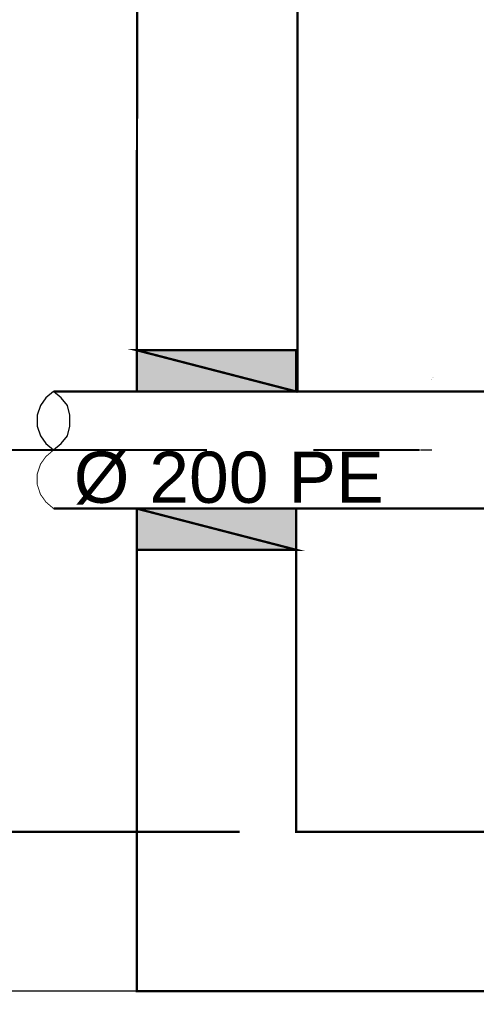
# Model space of a CAD drawing. Header units: millimetres. Extents: x 5659 to 8126, y 727 to 2118.
# Tile 16 of 53: x 6850 to 6868, y 1967 to 2006. Entities that reach past the tile are written whole.
import ezdxf

# ---------------------------------------------------------------- set-up
doc = ezdxf.new("R2010")
doc.units = ezdxf.units.MM
doc.linetypes.add('atContinuous2', pattern=[0])
for name, color, linetype in [('at_Entity', 7, 'Continuous'), ('at_Rect', 7, 'Continuous'), ('at_Solid', 7, 'Continuous')]:
    doc.layers.add(name, color=color, linetype=linetype)
doc.styles.get("Standard").update_dxf_attribs({"font": 'arial.ttf'})

msp = doc.modelspace()

# ---------------------------------------------------------------- hatches: boundary and pattern name
at = {"layer": 'at_Solid'}
for points in [[(6854.906, 1992.606), (6854.906, 1990.996), (6861.133, 1990.996)], [(6854.906, 1992.606), (6861.133, 1992.606), (6861.133, 1990.996)], [(6854.906, 1986.421), (6854.906, 1984.812), (6861.133, 1984.812)], [(6854.906, 1986.421), (6861.133, 1986.421), (6861.133, 1984.812)]]:
    msp.add_hatch(color=7, dxfattribs=at).paths.add_polyline_path(points)

# ---------------------------------------------------------------- linework, layer by layer
at = {"layer": 'at_Entity', "color": 7}
for points in [[(6907.515, 1990.996, 0.0897, 0.0897, 0), (6907.515, 2040.303, 0.0897, 0.0897, 0), (6861.189, 2040.303, 0.0897, 0.0897, 0), (6861.189, 1990.996, 0.0897, 0.0897, 0)], [(6854.906, 1992.606, 0.0897, 0.0897, 0), (6854.906, 1990.996, 0.0897, 0.0897, 0), (6861.133, 1990.996, 0.0897, 0.0897, 0), (6854.906, 1992.606, 0.0897, 0.0897, 0)], [(6854.906, 1992.606, 0.0897, 0.0897, 0), (6861.133, 1992.606, 0.0897, 0.0897, 0), (6861.133, 1990.996, 0.0897, 0.0897, 0), (6854.906, 1992.606, 0.0897, 0.0897, 0)], [(6851.656, 1986.421, 0.0897, 0.0897, 0), (6870.125, 1986.421, 0.0897, 0.0897, 0), (6870.125, 1990.996, 0.0897, 0.0897, 0), (6851.656, 1990.996, 0.0897, 0.0897, 0)], [(6855.676, 1988.709, 0.0897, 0.0897, 0), (6840.469, 1988.709, 0.0897, 0.0897, 0)], [(6850.932, 1988.709, 0.0897, 0.0897, 0), (6856.99, 1988.709, 0.0897, 0.0897, 0)], [(6851.656, 1988.709, 0.0364, 0.0364, 0), (6851.359, 1988.455, 0.0364, 0.0364, 0), (6851.147, 1988.158, 0.0364, 0.0364, 0), (6851.02, 1987.777, 0.0364, 0.0364, 0), (6851.02, 1987.353, 0.0364, 0.0364, 0), (6851.147, 1986.972, 0.0364, 0.0364, 0), (6851.359, 1986.676, 0.0364, 0.0364, 0), (6851.656, 1986.421, 0.0364, 0.0364, 0)], [(6853.508, 1988.709, 0.0897, 0.0897, 0), (6857.659, 1988.709, 0.0897, 0.0897, 0)], [(6859.735, 1988.709, 0.00424, 0.00424, 0), (6859.777, 1988.709, 0.00424, 0.00424, 0)], [(6861.811, 1988.709, 0.0897, 0.0897, 0), (6865.962, 1988.709, 0.0897, 0.0897, 0)], [(6865.86, 1988.709, 0.00424, 0.00424, 0), (6865.818, 1988.709, 0.00424, 0.00424, 0)], [(6854.906, 1986.421, 0.0897, 0.0897, 0), (6854.906, 1984.812, 0.0897, 0.0897, 0), (6861.133, 1984.812, 0.0897, 0.0897, 0), (6854.906, 1986.421, 0.0897, 0.0897, 0)], [(6854.906, 1986.421, 0.0897, 0.0897, 0), (6861.133, 1986.421, 0.0897, 0.0897, 0), (6861.133, 1984.812, 0.0897, 0.0897, 0), (6854.906, 1986.421, 0.0897, 0.0897, 0)], [(6854.914, 1986.421, 0.0897, 0.0897, 0), (6854.914, 1967.571, 0.0897, 0.0897, 0), (6913.742, 1967.571, 0.0897, 0.0897, 0), (6913.742, 1986.421, 0.0897, 0.0897, 0)], [(6861.133, 1986.421, 0.0897, 0.0897, 0), (6861.133, 1973.797, 0.0897, 0.0897, 0), (6907.515, 1973.798, 0.0897, 0.0897, 0), (6907.515, 1986.421, 0.0897, 0.0897, 0)], [(6858.927, 1973.798, 0.0897, 0.0897, 0), (6829.571, 1973.798, 0.0897, 0.0897, 0)], [(6866.892, 1967.359, 0.00424, 0.00424, 0), (6866.934, 1967.359, 0.00424, 0.00424, 0)], [(6852.277, 1967.063, 0.00424, 0.00424, 0), (6852.32, 1967.063, 0.00424, 0.00424, 0)]]:
    msp.add_lwpolyline(points, format="xyseb", dxfattribs=at)
at = {"layer": 'at_Entity', "color": 7, "const_width": 0.0897}
msp.add_lwpolyline([(6854.906, 1991.801), (6854.962, 2037.677)], dxfattribs=at)
at = {"layer": 'at_Entity', "color": 5}
msp.add_lwpolyline([(6866.411, 1991.462, 0.00599, 0.00599, 0), (6866.453, 1991.505, 0.00599, 0.00599, 0), (6866.496, 1991.547, 0.00599, 0.00599, 0)], format="xyseb", dxfattribs=at)
at = {"layer": 'at_Entity', "color": 7}
msp.add_lwpolyline([(6851.656, 1990.996), (6851.359, 1990.742), (6851.147, 1990.446), (6851.02, 1990.064), (6851.02, 1989.641), (6851.147, 1989.259), (6851.359, 1988.963), (6851.656, 1988.709), (6851.952, 1988.963), (6852.206, 1989.259), (6852.291, 1989.641), (6852.291, 1990.064), (6852.206, 1990.446), (6851.952, 1990.742), (6851.656, 1990.996), (6851.656, 1990.996)], dxfattribs=at)
at = {"layer": 'at_Entity', "color": 2}
msp.add_lwpolyline([(6865.987, 1988.709, 0.0449, 0.0449, 0), (6866.453, 1988.709, 0.0449, 0.0449, 0)], format="xyseb", dxfattribs=at)
at = {"layer": 'at_Rect', "color": 7, "linetype": 'atContinuous2'}
for p, q in [((6861.133, 1992.606), (6854.906, 1992.606)), ((6854.906, 1990.996), (6854.906, 1992.606)), ((6861.133, 1992.606), (6861.133, 1990.996)), ((6854.906, 1990.996), (6861.133, 1990.996)), ((6861.133, 1986.421), (6854.906, 1986.421)), ((6854.906, 1984.812), (6854.906, 1986.421)), ((6861.133, 1986.421), (6861.133, 1984.812)), ((6854.906, 1984.812), (6861.133, 1984.812)), ((6865.917, 1973.798), (6875.872, 1973.798)), ((6922.044, 1967.571), (6830.928, 1967.571))]:
    msp.add_line(p, q, dxfattribs=at)

# ---------------------------------------------------------------- texts
msp.add_text('%%C 200 PE', height=2).set_placement((6852.447, 1986.646))

doc.saveas('drawing.dxf')
